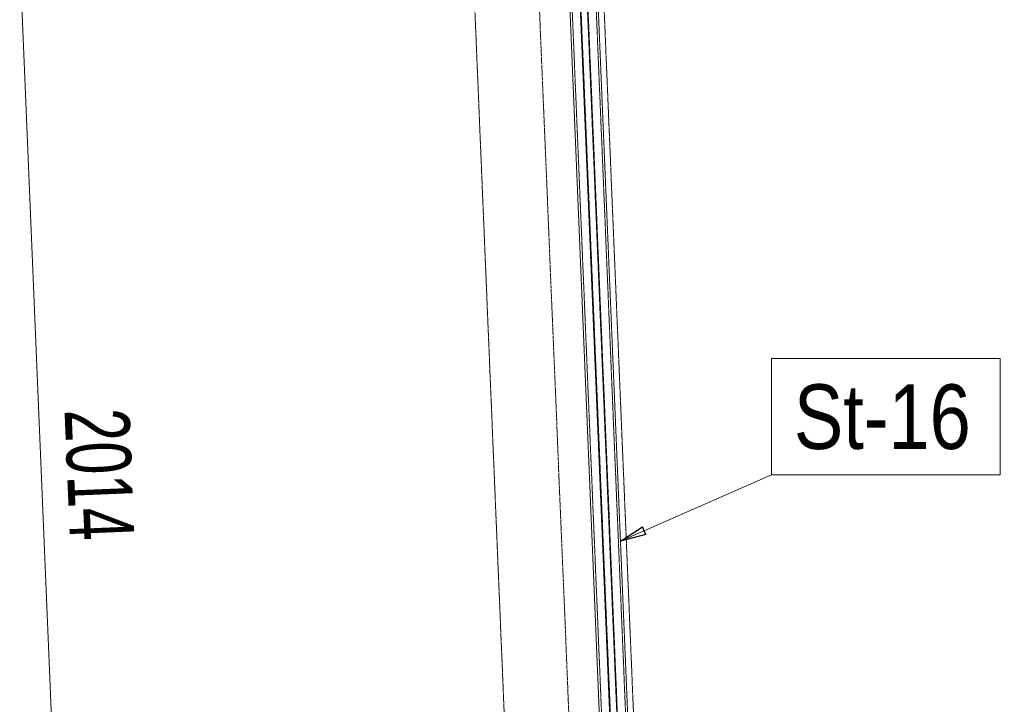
# Model space of a CAD drawing. Header units: millimetres. Extents: x -15129 to 9171, y -18789 to 5877.
# Tile 57 of 256: x -12528 to -10623, y -14170 to -12846. Entities that reach past the tile are written whole.
import ezdxf

# ---------------------------------------------------------------- set-up
doc = ezdxf.new("R2010")
doc.units = ezdxf.units.MM
doc.linetypes.add('ACAD_ISO02W100', pattern=[15, 12, -3])
doc.linetypes.add('ACAD_ISO04W100', pattern=[30, 24, -3, 0, -3])
for name, color, linetype in [('AS_Belki', 145, 'Continuous'), ('AS_DIM_ON', 7, 'Continuous'), ('AS_Sciany betonowe', 252, 'Continuous'), ('AS_Siatki', 72, 'Continuous')]:
    doc.layers.add(name, color=color, linetype=linetype)
doc.styles.add('Arial Narrow', font='ARIALN.TTF', dxfattribs={"height": 5})
doc.styles.add('ROMANS', font='ARIALN.TTF', dxfattribs={"width": 0.8})

msp = doc.modelspace()

# ---------------------------------------------------------------- linework, layer by layer
at = {"color": 7, "lineweight": 13}
msp.add_line((-11365.9, -13854.6), (-11074.1, -13726.4), dxfattribs=at)
at = {"color": 0, "linetype": 'ByBlock', "lineweight": -2}
for p, q in [((-11365.9, -13854.6), (-11323.5, -13826.8)), ((-11316.8, -13842.1), (-11323.5, -13826.8)), ((-11316.8, -13842.1), (-11365.9, -13854.6))]:
    msp.add_line(p, q, dxfattribs=at)
at = {"color": 7, "lineweight": 13}
msp.add_lwpolyline([(-11074.1, -13726.4), (-10631.8, -13726.4), (-10631.8, -13501.4), (-11074.1, -13501.4), (-11074.1, -13726.4)], dxfattribs=at)
at = {"layer": 'AS_Belki', "color": 84, "linetype": 'ACAD_ISO02W100', "lineweight": 13, "ltscale": 0.25}
for p, q in [((-11463.9, -12719.5), (-11383.4, -14649.6)), ((-11366.3, -14651.4), (-11447, -12716.3)), ((-11353.9, -14650.9), (-11434.5, -12715.8)), ((-11352.8, -14650.8), (-11433.4, -12715.7)), ((-11336.9, -14650.1), (-11417.6, -12715))]:
    msp.add_line(p, q, dxfattribs=at)
at = {"layer": 'AS_Belki', "color": 145, "linetype": 'Continuous', "lineweight": 13, "ltscale": 0.25}
for p, q in [((-11367.4, -14651.4), (-11448.1, -12716.3)), ((-11332.8, -14650), (-11413.5, -12714.9)), ((-11467.6, -12727.1), (-11387.9, -14639))]:
    msp.add_line(p, q, dxfattribs=at)
at = {"layer": 'AS_DIM_ON', "color": 7, "lineweight": 13}
msp.add_line((-12444.4, -14735.4), (-12528.3, -12722.8), dxfattribs=at)
at = {"layer": 'AS_Sciany betonowe', "color": 145, "linetype": 'ACAD_ISO02W100', "lineweight": 13, "ltscale": 0.25}
for p, q in [((-12131.5, -1228.6), (-11477.9, -16899.7)), ((-11238.1, -16650.2), (-11445.5, -11678.9))]:
    msp.add_line(p, q, dxfattribs=at)
at = {"layer": 'AS_Siatki', "color": 20, "linetype": 'ACAD_ISO04W100', "lineweight": 13, "ltscale": 0.25}
msp.add_line((-11347.6, -17024.7), (-12017.1, -973.9), dxfattribs=at)

# ---------------------------------------------------------------- texts
at = {"color": 7, "lineweight": 13, "style": 'Arial Narrow'}
msp.add_text('St-16', height=125, dxfattribs=at).set_placement((-11030.5, -13676.4))
at = {"layer": 'AS_DIM_ON', "color": 7, "lineweight": 13, "style": 'ROMANS', "width": 0.8}
msp.add_text('2014', height=125, rotation=272.3883, dxfattribs=at).set_placement((-12441.7, -13600.9))

doc.saveas('drawing.dxf')
